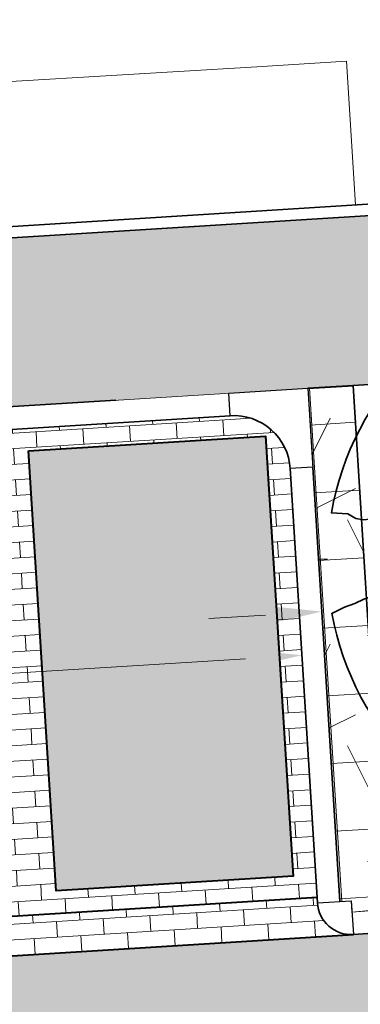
# Model space of a CAD drawing. Header units: metres. Extents: x 162305 to 163132, y 502542 to 502928.
# Tile 168 of 222: x 162615 to 162618, y 502753 to 502762. Entities that reach past the tile are written whole.
import ezdxf

# ---------------------------------------------------------------- set-up
doc = ezdxf.new("R2010")
doc.units = ezdxf.units.M
doc.linetypes.add('VH-OPSLUITBAND-SO', pattern=[10, 4, -2, 2, -2])
doc.linetypes.add('VH-TROTTOIRBAND-SO', pattern=[15, 5, -2, 2, -2, 2, -2])
for name, color, linetype, lineweight in [('N-BH-VH-KANTOPSLUITING_TROTTOIRBAND_180 200-G', 6, 'Continuous', 13), ('N-BH-VH-MATERIAALGRENS-G', 7, 'Continuous', 40), ('N-WE-GR-GRAS-A-200', 62, 'Continuous', 18), ('N-WE-VH-KANTOPSLUITING_VOORKANTBAND-G', 50, 'Continuous', 35), ('N-WE-VH-OPENVERHARDING_BETONSTRAATSTEEN-A', 92, 'Continuous', 18), ('N-WE-VH-OPENVERHARDING_BETONSTRAATSTEEN-A-200', 92, 'Continuous', 18), ('N-WE-VH-OPENVERHARDING_TEGEL-A', 92, 'Continuous', 18), ('NW-HOEKELEMENT PARKEERPLAATS', 2, 'Continuous', 30), ('X-XX-AL-M', 7, 'Continuous', 18)]:
    doc.layers.add(name, color=color, linetype=linetype, lineweight=lineweight)
for name, color, linetype, lineweight, true_color in [('N-BH-VH-VERHARDING_BETONSTRAATSTEEN-Matje', 253, 'Continuous', 13, 0x828282), ('N-BH-VH-VERHARDING_TEGEL-A', 253, 'Continuous', 13, 0x828282), ('N-BH-VH-VERHARDING_TEGEL-Grijs', 253, 'Continuous', 13, 0x828282), ('N-WE-GR-GRAS-A', 62, 'Continuous', 13, 0x8dbd00), ('N-WE-GR-PLANTGATVERBETERING-A', 92, 'Continuous', 13, 0x00bd00), ('N-WE-VH-GOOT_BSS-G', 5, 'Continuous', 35, 0x0000ff), ('N-WE-VH-KANTOPSLUITING_OPSLUITBAND_100X200-G', 150, 'VH-OPSLUITBAND-SO', 35, 0x007fff), ('N-WE-VH-KANTOPSLUITING_TROTTOIRBAND_180X200-G', 6, 'VH-TROTTOIRBAND-SO', 35, 0xff00ff), ('N01-WE-GR-BOOM-S', 30, 'Continuous', 35, 0xff7f00)]:
    doc.layers.add(name, color=color, linetype=linetype, lineweight=lineweight, true_color=true_color)
doc.layers.add('X-XX-AL-HULPLIJN 01-G', color=1, linetype='Continuous', lineweight=18, true_color=0xff0000, plot=False)
doc.styles.add('NLCS-ISO-M200-T25', font='NLCS-ISO.ttf', dxfattribs={"height": 0.5})
doc.dimstyles.new('NLCS-M200-T25-PIJL_L2_H2', dxfattribs={"dimscale": 0.2, "dimtxt": 2.5, "dimasz": 2.5, "dimexe": 2, "dimexo": 2, "dimgap": 0.7, "dimtad": 1, "dimzin": 0, "dimdsep": 46, "dimtxsty": 'NLCS-ISO-M200-T25', "dimcen": 0, "dimdle": 2, "dimclrd": 256, "dimclre": 256, "dimclrt": 256, "dimazin": 0, "dimtfac": 1, "dimtdec": 3, "dimtofl": 0, "dimtmove": 0, "dimatfit": 3, "dimfxl": 2, "dimfxlon": 1, "dimtfillclr": 256, "dimtolj": 1, "dimtzin": 0, "dimlwd": -1, "dimlwe": -1, "dimarcsym": 0})
pattern_1 = [(0, (0, 0), (2, 2), [0.5, -1.5]), (0, (1.1, 1.2), (2, 2), [0.5, -1.5]), (90, (0.2, 0.7000000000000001), (-2, 2), [0.5, -1.5]), (90, (1, 1.4), (-2, 2), [0.5, -1.5]), (45, (0.4, 1.4), (0, 2.00000000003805), [0.5, -2.328427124]), (135, (1.1, 0), (-2.00000000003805, 0), [0.5, -2.328427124]), (26.56505119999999, (0.5, 0.6000000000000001), (2.000000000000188, 8.001289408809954e-10), [0.5, -3.972135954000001]), (26.56505119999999, (1.4, 1.6), (2.000000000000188, 8.001289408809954e-10), [0.5, -3.972135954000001]), (63.43494882, (1.4, 0), (1.019972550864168e-10, 2.000000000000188), [0.4999999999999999, -3.972135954]), (63.43494882, (0.5, 0.9), (1.019972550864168e-10, 2.000000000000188), [0.4999999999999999, -3.972135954]), (63.43494882, (1.2, 0.4), (1.019972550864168e-10, 2.000000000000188), [0.4999999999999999, -3.972135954]), (116.5650512, (0, 1.1), (-8.00129740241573e-10, 2.000000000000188), [0.4999999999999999, -3.972135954]), (153.43494882, (0.4, 0.3), (-2.000000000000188, 1.019979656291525e-10), [0.5, -3.972135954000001])]

# ---------------------------------------------------------------- blocks, each defined once
blk = doc.blocks.new('*D338')
at = {"layer": 'Defpoints', "color": 0, "transparency": 16777216}
for p in [(162617.5189505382, 502758.8698172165), (162620.7432017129, 502755.0482724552)]:
    blk.add_point(p, dxfattribs=at)
at = {"layer": 'X-XX-AL-M', "transparency": 16777216}
blk.add_line((162623.1422991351, 502752.2047414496), (162621.0656268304, 502754.6661179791), dxfattribs=at)
blk.add_solid([(162621.1293192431, 502754.7198554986), (162621.0019344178, 502754.6123804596), (162620.7432017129, 502755.0482724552)], dxfattribs=at)
at = {"layer": 'X-XX-AL-M', "transparency": 16777216, "insert": (162622.7536141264, 502753.2702220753), "char_height": 0.5, "attachment_point": 5, "rotation": 310.15444752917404, "style": 'NLCS-ISO-M200-T25', "bg_fill": 3, "box_fill_scale": 1.1, "bg_fill_color": 256, "bg_fill_true_color": 13158600, "bg_fill_transparency": 0}
blk.add_mtext('\\A1;R=5.00', dxfattribs=at)
blk = doc.blocks.new('*D340')
at = {"layer": 'Defpoints', "color": 0, "transparency": 16777216}
for p in [(162617.3497500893, 502756.7500884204), (162602.3811704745, 502755.7791180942), (162602.4040319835, 502755.4138503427)]:
    blk.add_point(p, dxfattribs=at)
at = {"layer": 'X-XX-AL-M', "transparency": 16777216}
for p, q in [((162616.875714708, 502756.3196092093), (162602.9030555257, 502755.445083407)), ((162617.3747365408, 502756.3508695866), (162617.3997247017, 502755.9516234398)), ((162602.4040319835, 502755.4138503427), (162602.429018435, 502755.0146315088))]:
    blk.add_line(p, q, dxfattribs=at)
for points in [[(162616.8705091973, 502756.4027797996), (162616.8809202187, 502756.2364386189), (162617.3747382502, 502756.3508422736)], [(162602.897850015, 502755.5282539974), (162602.9082610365, 502755.3619128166), (162602.4040319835, 502755.4138503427)]]:
    blk.add_solid(points, dxfattribs=at)
at = {"layer": 'X-XX-AL-M', "transparency": 16777216, "insert": (162609.8619000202, 502756.3214870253), "char_height": 0.5, "attachment_point": 5, "rotation": 3.581377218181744, "style": 'NLCS-ISO-M200-T25', "bg_fill": 3, "box_fill_scale": 1.1, "bg_fill_color": 256, "bg_fill_true_color": 13158600, "bg_fill_transparency": 0}
blk.add_mtext('\\A1;6 x 2,50 = 15.00', dxfattribs=at)
blk = doc.blocks.new('*D341')
at = {"layer": 'Defpoints', "color": 0, "transparency": 16777216}
for p in [(162617.9501561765, 502756.7623581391), (162617.613235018, 502755.7420162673), (162618.0130614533, 502755.757294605)]:
    blk.add_point(p, dxfattribs=at)
at = {"layer": 'X-XX-AL-M', "transparency": 16777216}
for p, q in [((162617.5759238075, 502756.3381528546), (162617.5259509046, 502757.1365905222)), ((162617.975142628, 502756.3631393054), (162617.925169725, 502757.1615769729)), ((162618.4491797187, 502756.7935912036), (162620.3754105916, 502756.9141508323)), ((162617.0519138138, 502756.7061386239), (162616.5528902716, 502756.6749055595))]:
    blk.add_line(p, q, dxfattribs=at)
for points in [[(162618.4439742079, 502756.8767617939), (162618.4543852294, 502756.7104206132), (162617.9501561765, 502756.7623581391)], [(162617.0467083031, 502756.7893092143), (162617.0571193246, 502756.6229680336), (162617.550937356, 502756.7373716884)]]:
    blk.add_solid(points, dxfattribs=at)
at = {"layer": 'X-XX-AL-M', "transparency": 16777216, "insert": (162619.637445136, 502757.2587259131), "char_height": 0.5, "attachment_point": 5, "rotation": 3.5813772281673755, "style": 'NLCS-ISO-M200-T25', "bg_fill": 3, "box_fill_scale": 1.1, "bg_fill_color": 256, "bg_fill_true_color": 13158600, "bg_fill_transparency": 0}
blk.add_mtext('\\A1;0.40', dxfattribs=at)
blk = doc.blocks.new('SGR-BOOM_3E GROOTTE')
h = blk.add_hatch(color=256)
edge = h.paths.add_edge_path()
edge.add_arc((-0.001990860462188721, 0.003386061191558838), 0.15, 0, 360)
at = {"flags": 128}
for points in [[(-0.2956210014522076, 1.665075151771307), (-0.2899960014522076, 1.568887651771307), (-0.2613085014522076, 1.523325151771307), (-0.2545585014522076, 1.477762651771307), (-0.2562460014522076, 1.438950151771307), (-0.2314960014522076, 1.378762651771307), (-0.2084335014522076, 1.306762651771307), (-0.2011210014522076, 1.200450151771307), (-0.1628710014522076, 1.149262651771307), (-0.1324960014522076, 1.086262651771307), (-0.1150585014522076, 0.9973876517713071), (-0.07905850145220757, 0.8978251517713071), (-0.07624600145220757, 0.8190751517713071), (-0.04868350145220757, 0.758325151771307), (-0.02280850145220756, 0.7048876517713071), (-0.003121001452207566, 0.664387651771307), (0.03344149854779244, 0.788137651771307), (0.07169149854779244, 0.8573251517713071), (0.1065664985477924, 0.923700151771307), (0.1341289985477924, 0.969262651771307), (0.1375039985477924, 1.032825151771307), (0.1290664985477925, 1.098637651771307), (0.1442539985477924, 1.149262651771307), (0.1751914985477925, 1.210575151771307), (0.1982539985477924, 1.294950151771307), (0.1903789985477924, 1.329825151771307), (0.1898164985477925, 1.409137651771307), (0.2134414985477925, 1.474950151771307), (0.2387539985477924, 1.527825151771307), (0.2618164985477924, 1.588575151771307), (0.2972539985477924, 1.663950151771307)], [(-1.664746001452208, 0.292575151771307), (-1.567433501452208, 0.286950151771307), (-1.520746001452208, 0.259387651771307), (-1.475746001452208, 0.252075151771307), (-1.437496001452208, 0.255450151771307), (-1.376746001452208, 0.229575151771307), (-1.305871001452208, 0.206512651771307), (-1.198996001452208, 0.198637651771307), (-1.148933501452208, 0.160950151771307), (-1.083121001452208, 0.128325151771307), (-0.9942460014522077, 0.111450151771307), (-0.8969335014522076, 0.07713765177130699), (-0.8181835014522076, 0.074325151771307), (-0.7568710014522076, 0.04676265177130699), (-0.7039960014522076, 0.02145015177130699), (-0.6629335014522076, 0.0006376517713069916), (-0.7866835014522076, -0.03536234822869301), (-0.8564335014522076, -0.07361234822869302), (-0.9222460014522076, -0.108487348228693), (-0.9678085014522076, -0.136612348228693), (-1.030808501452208, -0.138862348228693), (-1.097183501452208, -0.130987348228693), (-1.148933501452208, -0.146174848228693), (-1.209683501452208, -0.176549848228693), (-1.292933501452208, -0.200174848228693), (-1.327808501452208, -0.192862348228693), (-1.407683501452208, -0.193424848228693), (-1.472933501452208, -0.216487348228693), (-1.525808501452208, -0.241237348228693), (-1.587121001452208, -0.263174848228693), (-1.662496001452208, -0.299737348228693)], [(1.659628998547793, -0.287924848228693), (1.562316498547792, -0.282299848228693), (1.516191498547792, -0.254174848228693), (1.471753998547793, -0.246862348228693), (1.433503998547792, -0.250237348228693), (1.371066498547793, -0.224362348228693), (1.300191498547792, -0.201299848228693), (1.194441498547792, -0.193424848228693), (1.143253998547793, -0.156299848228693), (1.079128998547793, -0.124799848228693), (0.9908164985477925, -0.106799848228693), (0.8923789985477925, -0.07192484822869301), (0.8125039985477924, -0.06911234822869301), (0.7523164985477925, -0.04211234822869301), (0.6988789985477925, -0.01567484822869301), (0.6583789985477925, 0.004575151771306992), (0.7821289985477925, 0.04057515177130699), (0.8513164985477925, 0.07826265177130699), (0.9171289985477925, 0.113700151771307), (0.9621289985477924, 0.141825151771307), (1.025128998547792, 0.144075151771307), (1.092628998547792, 0.135637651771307), (1.143253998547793, 0.151387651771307), (1.204003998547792, 0.181200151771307), (1.288378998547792, 0.205950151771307), (1.323253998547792, 0.198075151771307), (1.402003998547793, 0.197512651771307), (1.468378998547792, 0.220012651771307), (1.521253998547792, 0.247012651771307), (1.582566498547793, 0.268950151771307), (1.658503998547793, 0.304387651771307)], [(-0.2703085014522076, -1.662674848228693), (-0.2337460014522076, -1.586737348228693), (-0.2106835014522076, -1.526549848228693), (-0.1864960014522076, -1.473674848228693), (-0.1634335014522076, -1.407299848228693), (-0.1628710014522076, -1.328549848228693), (-0.1713085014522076, -1.292549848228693), (-0.1471210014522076, -1.208737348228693), (-0.1178710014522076, -1.147424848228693), (-0.1021210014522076, -1.096799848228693), (-0.1094335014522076, -1.030424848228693), (-0.1066210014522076, -0.967987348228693), (-0.07849600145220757, -0.9224248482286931), (-0.04305850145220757, -0.856612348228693), (-0.004808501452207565, -0.786862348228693), (0.03006649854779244, -0.662549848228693), (0.05144149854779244, -0.703612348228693), (0.07619149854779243, -0.756487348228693), (0.1037539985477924, -0.817799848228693), (0.1071289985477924, -0.8959873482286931), (0.1420039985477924, -0.9949873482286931), (0.1588789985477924, -1.084424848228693), (0.1903789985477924, -1.147424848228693), (0.2280664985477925, -1.198612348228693), (0.2365039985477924, -1.304924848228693), (0.2595664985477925, -1.376362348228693), (0.2848789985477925, -1.437674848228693), (0.2815039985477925, -1.475362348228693), (0.2893789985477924, -1.522049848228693), (0.3169414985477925, -1.566487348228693), (0.3231289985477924, -1.652549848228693)]]:
    blk.add_lwpolyline(points, dxfattribs=at)
for start, end in [(100.0002194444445, 170.1098166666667), (10.29992500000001, 79.79196666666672), (281.0945583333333, 350.0620888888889), (190.3241250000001, 260.8432527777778)]:
    blk.add_arc((-0.001990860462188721, 0.003386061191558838), 1.687497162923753, start, end)

msp = doc.modelspace()

# ---------------------------------------------------------------- hatches: boundary and pattern name
at = {"layer": 'N-WE-GR-GRAS-A-200'}
h = msp.add_hatch(dxfattribs=at)
h.set_pattern_fill('AGR-GRAS_02-SO', color=256, scale=0.2, style=0, pattern_type=2)
h.set_pattern_definition(pattern_1)
h.paths.add_polyline_path([(162421.5165590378, 502819.7260517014), (162435.0341480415, 502820.5761715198), (162435.1688183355, 502820.4316233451), (162435.3426501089, 502820.2749681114), (162435.552850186, 502820.1206294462), (162435.8967156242, 502819.9441172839), (162436.2277402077, 502819.8405780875), (162436.6488709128, 502819.7886927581), (162442.0138132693, 502820.0949395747), (162442.1810611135, 502820.2103278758), (162442.3248732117, 502817.9525913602), (162445.007909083, 502818.1234939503), (162446.2444226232, 502817.2507322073), (162443.1915292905, 502817.0609060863), (162443.5109028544, 502811.9245559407), (162442.5054510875, 502811.8576059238), (162442.17, 502817.226), (162424.634, 502816.1300000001), (162424.643, 502815.982), (162424.9671399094, 502810.7714661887), (162422.0807124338, 502810.5898051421)])
edge = h.paths.add_edge_path(flags=16)
edge.add_ellipse((162362.043387, 502852.5697739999), major_axis=(-0.002383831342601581, 0.03742427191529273), ratio=0.9992283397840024, start_angle=0, end_angle=360, ccw=False)
edge = h.paths.add_edge_path(flags=16)
edge.add_ellipse((162362.5847170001, 502843.0740939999), major_axis=(-0.002383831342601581, 0.03742427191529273), ratio=0.9992283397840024, start_angle=0, end_angle=360, ccw=False)
edge = h.paths.add_edge_path(flags=16)
edge.add_ellipse((162361.374981, 502862.4700579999), major_axis=(-0.002383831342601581, 0.03742427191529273), ratio=0.9992283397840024, start_angle=0, end_angle=360, ccw=False)
h.paths.add_polyline_path([(162362.2190213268, 502859.5504481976), (162362.3188333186, 502859.5565773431), (162363.5149332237, 502840.0783135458), (162363.4151212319, 502840.0721844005), (162363.4427023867, 502839.6230304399), (162363.5425143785, 502839.6291595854), (162363.6292576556, 502838.2165615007), (162362.8224999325, 502838.1585549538), (162362.7862460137, 502838.484052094), (162362.7876825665, 502838.4841989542), (162362.7580411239, 502838.7741446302), (162362.163, 502845.4909999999), (162360.89836909, 502866.6763346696), (162361.8778000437, 502866.7387219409), (162362.2912521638, 502860.0057313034), (162362.191440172, 502859.9996021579)])
h.paths.add_polyline_path([(162370.3601271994, 502859.1295107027), (162370.1821962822, 502861.9228857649), (162370.463, 502861.9199999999), (162370.486, 502861.4019999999), (162370.7786257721, 502861.4149999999), (162370.814, 502860.8959999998), (162371.3365986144, 502860.9349999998), (162371.387, 502859.961), (162371.777, 502859.9789999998), (162371.7795167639, 502859.2226011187)])
edge = h.paths.add_edge_path(flags=16)
edge.add_ellipse((162389.543764, 502924.3068979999), major_axis=(-0.002385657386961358, 0.03745293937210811), ratio=0.9992283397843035, start_angle=0, end_angle=360, ccw=False)
edge = h.paths.add_edge_path(flags=16)
edge.add_ellipse((162379.964316, 502923.7109299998), major_axis=(-0.002385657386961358, 0.03745293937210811), ratio=0.9992283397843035, start_angle=0, end_angle=360, ccw=False)
h.paths.add_polyline_path([(162371.042, 502923.0409999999), (162371.029, 502923.5469999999), (162371.0223638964, 502923.6548720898), (162398.1123599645, 502925.3046281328), (162398.1452615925, 502924.7643634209)])
edge = h.paths.add_edge_path(flags=16)
edge.add_ellipse((162472.361153, 502871.472719), major_axis=(-0.002385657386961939, 0.03745293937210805), ratio=0.9992283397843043, start_angle=0, end_angle=360, ccw=False)
edge = h.paths.add_edge_path(flags=16)
edge.add_ellipse((162472.2864730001, 502872.403486), major_axis=(-0.002385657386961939, 0.03745293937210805), ratio=0.9992283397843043, start_angle=0, end_angle=360, ccw=False)
edge = h.paths.add_edge_path(flags=16)
edge.add_ellipse((162481.3114880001, 502872.9735409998), major_axis=(-0.002385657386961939, 0.03745293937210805), ratio=0.9992283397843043, start_angle=0, end_angle=360, ccw=False)
edge = h.paths.add_edge_path(flags=16)
edge.add_ellipse((162481.4002010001, 502872.0775119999), major_axis=(-0.002385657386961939, 0.03745293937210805), ratio=0.9992283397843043, start_angle=0, end_angle=360, ccw=False)
edge = h.paths.add_edge_path(flags=16)
edge.add_ellipse((162491.4805440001, 502873.637313), major_axis=(-0.002385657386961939, 0.03745293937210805), ratio=0.9992283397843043, start_angle=0, end_angle=360, ccw=False)
edge = h.paths.add_edge_path()
edge.add_line((162491.6143036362, 502871.717545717), (162490.495948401, 502871.6572610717))
edge.add_line((162490.495948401, 502871.6572610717), (162490.4911206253, 502871.770458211))
edge.add_line((162490.4911206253, 502871.770458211), (162478.1572766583, 502870.9921482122))
edge.add_line((162478.1572766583, 502870.9921482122), (162470.9743753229, 502870.6049558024))
edge.add_line((162470.9743753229, 502870.6049558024), (162470.8563556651, 502872.5000220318))
edge.add_line((162470.8563556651, 502872.5000220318), (162485.6270000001, 502873.4150000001))
edge.add_line((162485.6270000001, 502873.4150000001), (162493.227, 502873.874))
edge.add_line((162493.227, 502873.874), (162492.8458826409, 502880.3916842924))
edge.add_line((162492.8458826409, 502880.3916842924), (162493.9870089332, 502880.4646632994))
edge.add_line((162493.9870089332, 502880.4646632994), (162494.5185704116, 502871.8740994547))
edge.add_line((162494.5185704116, 502871.8740994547), (162491.6457403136, 502871.7192403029))
edge.add_ellipse((162491.6281880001, 502871.7524060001), major_axis=(-0.002385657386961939, 0.03745293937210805), ratio=0.9992283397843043, start_angle=204.2610710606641, end_angle=514.6215030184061)
h.paths.add_polyline_path([(162503.0755587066, 502855.4427169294), (162503.1753678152, 502855.4488928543), (162503.1815437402, 502855.3490837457), (162507.7228581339, 502855.6300883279), (162508.3250288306, 502845.8984091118), (162508.8258166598, 502845.9293965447), (162509.9220368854, 502845.9962164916), (162508.4797209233, 502869.3054814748), (162502.5611213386, 502868.9392541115), (162502.3616388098, 502868.2951169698), (162502.3731368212, 502866.8913389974)])
h.paths.add_polyline_path([(162538.7342247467, 502870.4526310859), (162538.7367962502, 502870.458550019), (162538.7430412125, 502870.4777147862), (162538.7473811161, 502870.496931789), (162538.7498959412, 502870.5159468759), (162538.7507036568, 502870.5345366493), (162538.7498980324, 502870.5531265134), (162538.7473853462, 502870.5721418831), (162538.7430476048, 502870.5913593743), (162538.7368047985, 502870.6105248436), (162538.7286236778, 502870.6293614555), (162538.7222540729, 502870.6408522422), (162538.7033428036, 502870.9382040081), (162537.9507959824, 502870.8903428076), (162537.9680789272, 502870.6185940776), (162537.964609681, 502870.6106081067), (162537.9583653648, 502870.5914438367), (162537.9540258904, 502870.5722273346), (162537.9515112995, 502870.5532127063), (162537.9507036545, 502870.5346233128), (162537.9515092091, 502870.5160338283), (162537.9540216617, 502870.4970189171), (162537.9583589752, 502870.4778019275), (162537.964601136, 502870.4586369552), (162537.9727813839, 502870.4398007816), (162537.9803143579, 502870.4262100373), (162537.9986571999, 502870.137795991), (162538.7512040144, 502870.1856571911)], flags=16)
edge = h.paths.add_edge_path(flags=16)
edge.add_ellipse((162531.9063522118, 502869.9819825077), major_axis=(-0.2500000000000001, 0), ratio=1, start_angle=-146.51130248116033, end_angle=206.7590416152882, ccw=False)
edge.add_line((162532.1148508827, 502870.1199256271), (162532.1295791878, 502870.0945423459))
edge = h.paths.add_edge_path(flags=16)
edge.add_ellipse((162511.918555, 502869.277477), major_axis=(-0.00238565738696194, 0.03745293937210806), ratio=0.9992283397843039, start_angle=0, end_angle=360, ccw=False)
edge = h.paths.add_edge_path(flags=16)
edge.add_ellipse((162522.496849, 502868.4620289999), major_axis=(-0.00238565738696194, 0.03745293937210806), ratio=0.9992283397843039, start_angle=0, end_angle=360, ccw=False)
edge = h.paths.add_edge_path(flags=16)
edge.add_ellipse((162522.447144, 502869.8904319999), major_axis=(-0.00238565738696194, 0.03745293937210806), ratio=0.9992283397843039, start_angle=0, end_angle=360, ccw=False)
edge = h.paths.add_edge_path(flags=16)
edge.add_ellipse((162532.378619, 502869.05672), major_axis=(-0.00238565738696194, 0.03745293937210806), ratio=0.9992283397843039, start_angle=0, end_angle=360, ccw=False)
edge = h.paths.add_edge_path()
edge.add_line((162511.9016605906, 502867.7473060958), (162510.2102112, 502867.6449842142))
edge.add_line((162510.2102112, 502867.6449842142), (162510.1085309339, 502869.3060766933))
edge.add_line((162510.1085309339, 502869.3060766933), (162538.7403474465, 502871.0777381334))
edge.add_line((162538.7403474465, 502871.0777381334), (162538.8441031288, 502869.3771517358))
edge.add_line((162538.8441031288, 502869.3771517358), (162511.9425193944, 502867.7497777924))
edge.add_ellipse((162511.920191, 502867.7799310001), major_axis=(-0.00238565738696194, 0.03745293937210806), ratio=0.9992283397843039, start_angle=212.895373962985, end_angle=506.7391838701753)
edge = h.paths.add_edge_path(flags=16)
edge.add_ellipse((162554.016631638, 502704.4069191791), major_axis=(-0.2500000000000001, 0), ratio=1, start_angle=-19.78060631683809, end_angle=333.4897362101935, ccw=False)
edge.add_line((162553.7813827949, 502704.4915240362), (162553.7929180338, 502704.5185087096))
edge = h.paths.add_edge_path()
edge.add_ellipse((162551.4431023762, 502714.7606002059), major_axis=(-0.5786424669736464, 0), ratio=1, start_angle=88.32756619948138, end_angle=98.42476321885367)
edge.add_line((162551.5278796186, 502714.1882018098), (162556.303, 502714.513))
edge.add_line((162556.303, 502714.513), (162556.577, 502710.1250000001))
edge.add_line((162556.577, 502710.1250000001), (162556.776, 502710.137))
edge.add_line((162556.776, 502710.137), (162556.8456714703, 502709.2360332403))
edge.add_line((162556.8456714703, 502709.2360332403), (162552.7317102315, 502708.9739843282))
edge.add_line((162552.7317102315, 502708.9739843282), (162552.9859847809, 502704.982074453))
edge.add_line((162552.9859847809, 502704.982074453), (162557.1540978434, 502705.2475726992))
edge.add_line((162557.1540978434, 502705.2475726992), (162557.1710000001, 502705.029))
edge.add_line((162557.1710000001, 502705.029), (162577.095, 502706.273))
edge.add_line((162577.095, 502706.273), (162577.2190000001, 502706.8259999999))
edge.add_line((162577.2190000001, 502706.8259999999), (162577.3048540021, 502705.3783479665))
edge.add_line((162577.3048540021, 502705.3783479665), (162549.7918656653, 502703.6927452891))
edge.add_line((162549.7918656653, 502703.6927452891), (162549.1598177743, 502713.8137040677))
edge.add_line((162549.1598177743, 502713.8137040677), (162549.361875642, 502713.8262496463))
edge.add_line((162549.361875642, 502713.8262496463), (162549.3556780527, 502713.9260674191))
edge.add_line((162549.3556780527, 502713.9260674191), (162550.2635827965, 502713.9824417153))
edge.add_ellipse((162550.2202014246, 502714.6810961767), major_axis=(-0.7000000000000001, 0), ratio=1, start_angle=93.55309047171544, end_angle=128.9931781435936)
edge.add_line((162550.6606609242, 502714.1370415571), (162551.426214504, 502714.1822042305))
edge = h.paths.add_edge_path(flags=16)
edge.add_ellipse((162508.182291, 502708.9626890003), major_axis=(-0.002385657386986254, 0.03745293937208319), ratio=0.9992283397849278, start_angle=0, end_angle=360, ccw=False)
edge = h.paths.add_edge_path(flags=16)
edge.add_ellipse((162498.418432, 502708.1386420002), major_axis=(-0.002385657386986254, 0.03745293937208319), ratio=0.9992283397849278, start_angle=0, end_angle=360, ccw=False)
edge = h.paths.add_edge_path(flags=16)
edge.add_ellipse((162487.92888, 502707.676082), major_axis=(-0.002385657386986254, 0.03745293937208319), ratio=0.9992283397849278, start_angle=0, end_angle=360, ccw=False)
edge = h.paths.add_edge_path(flags=16)
edge.add_ellipse((162478.21442, 502707.1048410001), major_axis=(-0.002385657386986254, 0.03745293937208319), ratio=0.9992283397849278, start_angle=0, end_angle=360, ccw=False)
h.paths.add_polyline_path([(162476.6849999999, 502707.0870000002), (162505.879, 502708.9120000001), (162539.79, 502710.978), (162539.8512384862, 502709.9872224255), (162476.7460532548, 502706.0992192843)])
edge = h.paths.add_edge_path(flags=16)
edge.add_ellipse((162395.834261, 502721.3618740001), major_axis=(-0.002383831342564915, 0.03742427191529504), ratio=0.999228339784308, start_angle=0, end_angle=360, ccw=False)
edge = h.paths.add_edge_path(flags=16)
edge.add_ellipse((162396.470102, 502711.1848960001), major_axis=(-0.002383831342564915, 0.03742427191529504), ratio=0.999228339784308, start_angle=0, end_angle=360, ccw=False)
edge = h.paths.add_edge_path()
edge.add_line((162395.3827017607, 502731.7149209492), (162396.765, 502708.907))
edge.add_line((162396.765, 502708.907), (162397.0362159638, 502704.3002450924))
edge.add_line((162397.0362159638, 502704.3002450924), (162396.2952306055, 502704.2557530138))
edge.add_line((162396.2952306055, 502704.2557530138), (162395.7976409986, 502704.6969723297))
edge.add_line((162395.7976409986, 502704.6969723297), (162394.0179850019, 502733.9348903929))
edge.add_line((162394.0179850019, 502733.9348903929), (162394.9004865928, 502734.9337845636))
edge.add_line((162394.9004865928, 502734.9337845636), (162395.1865293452, 502734.9517658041))
edge.add_line((162395.1865293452, 502734.9517658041), (162395.3786342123, 502731.7820354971))
edge.add_ellipse((162395.364097, 502731.7474740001), major_axis=(-0.002383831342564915, 0.03742427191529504), ratio=0.999228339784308, start_angle=333.5251489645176, end_angle=566.1216927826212)
edge = h.paths.add_edge_path(flags=16)
edge.add_ellipse((162599.331135, 502707.3641609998), major_axis=(-0.002385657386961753, 0.03745293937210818), ratio=0.9992283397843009, start_angle=0, end_angle=360, ccw=False)
edge = h.paths.add_edge_path(flags=16)
edge.add_ellipse((162589.564927, 502706.8229459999), major_axis=(-0.002385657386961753, 0.03745293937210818), ratio=0.9992283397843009, start_angle=0, end_angle=360, ccw=False)
edge = h.paths.add_edge_path()
edge.add_ellipse((162583.9606018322, 502706.2395809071), major_axis=(-0.25, 0), ratio=1, start_angle=93.48921757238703, end_angle=273.4892176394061)
edge.add_line((162583.9453866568, 502706.4891174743), (162583.9425624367, 502706.5354361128))
edge.add_line((162583.9425624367, 502706.5354361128), (162608.977, 502708.0619999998))
edge.add_line((162608.977, 502708.0619999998), (162609.0222481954, 502707.3215365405))
edge.add_line((162609.0222481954, 502707.3215365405), (162583.9881483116, 502705.7878047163))
edge.add_line((162583.9881483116, 502705.7878047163), (162583.9758170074, 502705.9900443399))
edge = h.paths.add_edge_path(flags=16)
edge.add_ellipse((162616.1438289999, 502666.5185710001), major_axis=(-0.002383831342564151, 0.03742427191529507), ratio=0.9992283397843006, start_angle=0, end_angle=360, ccw=False)
edge = h.paths.add_edge_path(flags=16)
edge.add_ellipse((162615.418174, 502676.4011740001), major_axis=(-0.002383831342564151, 0.03742427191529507), ratio=0.9992283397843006, start_angle=0, end_angle=360, ccw=False)
edge = h.paths.add_edge_path()
edge.add_ellipse((162615.4285143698, 502664.8072041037), major_axis=(-0.25, 0), ratio=1, start_angle=33.48920055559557, end_angle=333.4892346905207)
edge.add_line((162615.2048017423, 502664.9187955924), (162615.1525454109, 502664.9448619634))
edge.add_line((162615.1525454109, 502664.9448619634), (162613.958497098, 502684.041838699))
edge.add_line((162613.958497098, 502684.041838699), (162615.1414976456, 502684.115805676))
edge.add_line((162615.1414976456, 502684.115805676), (162615.159, 502683.7990000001))
edge.add_line((162615.159, 502683.7990000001), (162616.3066053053, 502665.5481842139))
edge.add_line((162616.3066053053, 502665.5481842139), (162616.3033225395, 502665.5336481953))
edge.add_line((162616.3033225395, 502665.5336481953), (162616.3008077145, 502665.514633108))
edge.add_line((162616.3008077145, 502665.514633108), (162616.2999999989, 502665.4960433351))
edge.add_line((162616.2999999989, 502665.4960433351), (162616.3008056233, 502665.4774534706))
edge.add_line((162616.3008056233, 502665.4774534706), (162616.3033183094, 502665.4584381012))
edge.add_line((162616.3033183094, 502665.4584381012), (162616.3076560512, 502665.4392206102))
edge.add_line((162616.3076560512, 502665.4392206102), (162616.3138988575, 502665.4200551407))
edge.add_line((162616.3138988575, 502665.4200551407), (162616.314791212, 502665.4180005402))
edge.add_line((162616.314791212, 502665.4180005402), (162616.722, 502658.942))
edge.add_line((162616.722, 502658.942), (162615.5333526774, 502658.8544320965))
edge.add_line((162615.5333526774, 502658.8544320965), (162615.1717733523, 502664.6373404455))
edge.add_line((162615.1717733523, 502664.6373404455), (162615.2200169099, 502664.6692591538))
h.paths.add_polyline_path([(162613.8066207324, 502655.3830135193), (162613.5983157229, 502658.7118775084), (162613.6383711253, 502658.7148283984), (162613.9336933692, 502653.9916007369), (162582.143659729, 502652.0176703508), (162582.0627495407, 502653.3171170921)])
h.paths.add_polyline_path([(162630.4243863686, 502647.5564365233), (162630.6988101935, 502642.625785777), (162628.400261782, 502642.4938657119), (162627.7770362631, 502642.4580970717), (162627.7860277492, 502642.2775601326), (162603.4329293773, 502640.7654094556), (162603.1143130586, 502645.8967066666), (162602.0771908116, 502645.8411463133), (162602.1052835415, 502645.3920240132), (162602.140627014, 502645.3942347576), (162602.4673671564, 502640.0490361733), (162633.8554516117, 502641.9628847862), (162634.1446303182, 502641.9819357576), (162633.8808725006, 502644.367061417), (162633.7172807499, 502644.9995907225), (162633.3784737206, 502645.7268571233), (162632.876258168, 502646.363503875), (162632.2858631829, 502646.8539192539), (162631.6236958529, 502647.2106270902)])
edge = h.paths.add_edge_path(flags=16)
edge.add_ellipse((162567.844551, 502652.1996749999), major_axis=(-0.002385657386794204, 0.03745293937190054), ratio=0.9992283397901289, start_angle=0, end_angle=360, ccw=False)
edge = h.paths.add_edge_path()
edge.add_line((162548.0456737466, 502650.7682154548), (162548.0302749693, 502651.0150177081))
edge.add_line((162548.0302749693, 502651.0150177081), (162549.486, 502651.1087671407))
edge.add_line((162549.486, 502651.1087671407), (162549.486, 502650.5171653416))
edge.add_line((162549.486, 502650.5171653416), (162550.286, 502650.5171653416))
edge.add_line((162550.286, 502650.5171653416), (162550.286, 502651.1602875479))
edge.add_line((162550.286, 502651.1602875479), (162558.5596133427, 502651.6931124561))
edge.add_ellipse((162558.586846, 502651.7189099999), major_axis=(-0.002385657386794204, 0.03745293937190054), ratio=0.9992283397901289, start_angle=129.7834060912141, end_angle=230.2967654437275)
edge.add_line((162558.6171626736, 502651.6968186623), (162573.8774278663, 502652.679587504))
edge.add_line((162573.8774278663, 502652.679587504), (162573.9442433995, 502651.6087087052))
edge.add_line((162573.9442433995, 502651.6087087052), (162548.0933813, 502650.003587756))
edge.add_line((162548.0933813, 502650.003587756), (162548.0496484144, 502650.7045118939))
edge.add_ellipse((162548.027968, 502650.7351350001), major_axis=(-0.002385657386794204, 0.03745293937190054), ratio=0.9992283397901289, start_angle=211.6726546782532, end_angle=328.1783617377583)
edge = h.paths.add_edge_path(flags=16)
edge.add_ellipse((162430.664854, 502659.8648859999), major_axis=(-0.002385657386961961, 0.03745293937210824), ratio=0.999228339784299, start_angle=0, end_angle=360, ccw=False)
edge = h.paths.add_edge_path(flags=16)
edge.add_ellipse((162420.419076, 502659.6422339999), major_axis=(-0.002385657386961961, 0.03745293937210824), ratio=0.999228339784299, start_angle=0, end_angle=360, ccw=False)
edge = h.paths.add_edge_path(flags=16)
edge.add_ellipse((162411.255758, 502659.1550639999), major_axis=(-0.002385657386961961, 0.03745293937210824), ratio=0.999228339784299, start_angle=0, end_angle=360, ccw=False)
h.paths.add_polyline_path([(162435.5066193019, 502661.0433013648), (162435.3233302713, 502659.8573135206), (162409.6329158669, 502658.2621252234), (162409.5620526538, 502659.4211363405), (162417.3110000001, 502659.9086496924), (162417.3110000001, 502659.5641653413), (162418.1110000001, 502659.5641653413), (162418.1110000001, 502659.9623525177)])
edge = h.paths.add_edge_path()
edge.add_arc((162406.536, 502665.135), 0.2500000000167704, 314.1360549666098, 386.7590416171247)
edge.add_line((162406.759226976, 502665.2475598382), (162406.7444974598, 502665.27294495))
edge.add_arc((162406.5359999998, 502665.135), 0.2500000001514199, 33.48920055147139, 53.15212306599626)
edge.add_line((162406.685923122, 502665.3350576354), (162405.617, 502682.119))
edge.add_line((162405.617, 502682.119), (162404.587, 502699.361))
edge.add_line((162404.587, 502699.361), (162405.1143578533, 502699.3935952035))
edge.add_line((162405.1143578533, 502699.3935952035), (162407.5658656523, 502659.2976883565))
edge.add_line((162407.5658656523, 502659.2976883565), (162407.0728233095, 502659.2672141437))
edge.add_line((162407.0728233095, 502659.2672141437), (162407.068, 502659.3430000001))
edge.add_line((162407.068, 502659.3430000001), (162407.062, 502659.4299999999))
edge.add_line((162407.062, 502659.4299999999), (162406.7100911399, 502664.9555779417))
h.paths.add_polyline_path([(162384.1750049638, 502626.9891315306), (162385.0461632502, 502626.5921299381), (162372.824584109, 502599.0138271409), (162371.3350000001, 502595.4950000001), (162370.7215316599, 502593.4947695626), (162370.3940593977, 502591.742593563), (162370.27, 502590.8190000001), (162370.22, 502589.0400000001), (162370.38, 502587.0300000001), (162370.565, 502585.909), (162371.415, 502583.295), (162372.1925058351, 502581.7065360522), (162370.9084498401, 502584.3298946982), (162369.965918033, 502586.8058962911), (162369.7468094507, 502588.0398939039), (162369.6159284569, 502589.5431637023), (162369.6091660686, 502591.0279743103), (162369.7646776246, 502592.5846402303), (162370.1565436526, 502594.4288020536), (162370.7452851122, 502596.21519706), (162373.7388263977, 502603.1545829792), (162382.0728048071, 502622.3892297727), (162383.9823001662, 502627.0156439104)])
h.paths.add_polyline_path([(162633.5463762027, 502600.5126540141), (162633.8283551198, 502595.9714000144), (162634.9231162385, 502596.039376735), (162635.3607743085, 502596.0881576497), (162635.8073451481, 502596.2543479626), (162636.1271517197, 502596.4813361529), (162636.3947428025, 502596.7820698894), (162636.6092821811, 502597.1852952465), (162636.6796266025, 502597.5214881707), (162636.6916618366, 502597.8519463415), (162636.4580000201, 502601.6318122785), (162636.458, 502601.6900000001), (162604.9018155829, 502599.7525513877), (162604.8522315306, 502599.7495070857), (162605.1491306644, 502595.6509770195), (162605.3252974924, 502595.0911310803), (162605.5291921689, 502594.7712351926), (162606.0306337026, 502594.3268080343), (162606.4894983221, 502594.1006345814), (162606.9796067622, 502594.0141961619), (162607.3978853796, 502594.0296818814), (162607.3792933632, 502594.3291052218), (162607.4791011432, 502594.3353025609), (162607.1971222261, 502598.8765565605)])
h = msp.add_hatch(dxfattribs=at)
h.set_pattern_fill('AGR-GRAS_02-SO', color=256, scale=0.2, style=0, pattern_type=2)
h.set_pattern_definition(pattern_1)
h.paths.add_polyline_path([(162618.1163421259, 502754.1071369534, -0.01563633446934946), (162617.8175091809, 502754.0791113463), (162617.8112625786, 502754.1789158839), (162617.7114578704, 502754.1726692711), (162617.4272369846, 502758.7137835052), (162617.8264557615, 502758.7387704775)])
at = {"layer": 'N-WE-VH-OPENVERHARDING_BETONSTRAATSTEEN-A', "true_color": 0x333333}
h = msp.add_hatch(dxfattribs=at)
h.set_pattern_fill('AVH-BSS_DIKFORMAAT_HALFST', color=250, scale=2, angle=273.5528789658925, pattern_type=2)
h.set_pattern_definition([(273.5528789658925, (0, 0), (0.232257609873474, -0.4003765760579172), [0.138, -0.138]), (3.552878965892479, (0, 0), (-0.008551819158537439, 0.1377347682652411), [])])
h.paths.add_polyline_path([(162617.2713538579, 502758.0026573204, 0.4142135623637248), (162616.7410972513, 502758.4704477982), (162602.7684380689, 502757.5959219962, 0.4142135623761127), (162602.3006475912, 502757.0656653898), (162602.5380188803, 502753.2730864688), (162617.5087251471, 502754.2100783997)])
h.paths.add_polyline_path([(162609.8112693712, 502753.9286986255), (162607.7153705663, 502753.7975185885), (162607.4717504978, 502757.689902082), (162609.5676493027, 502757.8210821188)], flags=16)
h.paths.add_polyline_path([(162609.9668682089, 502757.8460674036), (162612.0627670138, 502757.9772474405), (162612.3063870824, 502754.0848639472), (162610.2104882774, 502753.9536839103)], flags=16)
h.paths.add_polyline_path([(162607.31615166, 502753.7725333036), (162605.2202528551, 502753.6413532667), (162604.9766327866, 502757.53373676), (162607.0725315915, 502757.6649167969)], flags=16)
h.paths.add_polyline_path([(162612.4619859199, 502758.0022327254), (162614.5578847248, 502758.1334127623), (162614.8015047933, 502754.2410292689), (162612.7056059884, 502754.109849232)], flags=16)
h.paths.add_polyline_path([(162604.8210339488, 502753.6163679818), (162602.7251351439, 502753.4851879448), (162602.4815150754, 502757.3775714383), (162604.5774138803, 502757.5087514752)], flags=16)
h.paths.add_polyline_path([(162614.9571036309, 502758.1583980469), (162617.0530024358, 502758.2895780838), (162617.2966225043, 502754.3971945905), (162615.2007236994, 502754.2660145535)], flags=16)
at = {"layer": 'N-WE-VH-OPENVERHARDING_BETONSTRAATSTEEN-A', "true_color": 0xffffff}
h = msp.add_hatch(dxfattribs=at)
h.set_pattern_fill('AVH-BSS_KEIFORMAAT_ELLEBOOG', scale=2, angle=93.5118081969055, pattern_type=2)
h.set_pattern_definition([(93.5118081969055, (0, 0), (-0.2224690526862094, 0.196742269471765), [0.63, -0.21]), (3.511808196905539, (-0.4192113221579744, -0.02572678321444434), (-0.2224690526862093, 0.1967422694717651), [0.6299999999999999, -0.21])])
h.paths.add_polyline_path([(162614.9571036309, 502758.1583980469), (162617.0530024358, 502758.2895780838), (162617.2966225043, 502754.3971945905), (162615.2007236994, 502754.2660145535)])
h.paths.add_polyline_path([(162612.4619859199, 502758.0022327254), (162614.5578847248, 502758.1334127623), (162614.8015047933, 502754.2410292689), (162612.7056059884, 502754.109849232)])
h.paths.add_polyline_path([(162609.9668682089, 502757.8460674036), (162612.0627670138, 502757.9772474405), (162612.3063870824, 502754.0848639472), (162610.2104882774, 502753.9536839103)])
h.paths.add_polyline_path([(162607.4717504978, 502757.689902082), (162609.5676493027, 502757.8210821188), (162609.8112693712, 502753.9286986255), (162607.7153705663, 502753.7975185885)])
h.paths.add_polyline_path([(162604.9766327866, 502757.53373676), (162607.0725315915, 502757.6649167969), (162607.31615166, 502753.7725333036), (162605.2202528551, 502753.6413532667)])
h.paths.add_polyline_path([(162602.4815150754, 502757.3775714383), (162604.5774138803, 502757.5087514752), (162604.8210339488, 502753.6163679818), (162602.7251351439, 502753.4851879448)])
h.paths.add_polyline_path([(162597.1919090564, 502757.0465036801), (162599.2878078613, 502757.1776837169), (162599.5314279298, 502753.2853002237), (162597.4355291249, 502753.1541201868)])
h.paths.add_polyline_path([(162594.6967913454, 502756.8903383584), (162596.7926901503, 502757.0215183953), (162597.0363102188, 502753.1291349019), (162594.9404114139, 502752.997954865)])
h.paths.add_polyline_path([(162592.2016736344, 502756.7341730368), (162594.2975724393, 502756.8653530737), (162594.5411925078, 502752.9729695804), (162592.4452937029, 502752.8417895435)])
h.paths.add_polyline_path([(162589.7065559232, 502756.5780077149), (162591.8024547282, 502756.7091877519), (162592.0460747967, 502752.8168042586), (162589.9501759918, 502752.6856242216)])
h.paths.add_polyline_path([(162587.211438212, 502756.4218423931), (162589.307337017, 502756.55302243), (162589.5509570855, 502752.6606389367), (162587.4550582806, 502752.5294588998)])
h.paths.add_polyline_path([(162584.7163205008, 502756.2656770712), (162586.8122193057, 502756.396857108), (162587.0558393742, 502752.5044736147), (162584.9599405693, 502752.3732935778)])
h.paths.add_polyline_path([(162566.5047147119, 502755.1258152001), (162568.6006135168, 502755.2569952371), (162568.8442335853, 502751.3646117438), (162566.7483347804, 502751.2334317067)])
h.paths.add_polyline_path([(162564.0095970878, 502754.9696484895), (162566.1054958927, 502755.1008285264), (162566.3491159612, 502751.2084450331), (162564.2532171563, 502751.0772649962)])
h.paths.add_polyline_path([(162561.5144794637, 502754.8134817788), (162563.6103782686, 502754.9446618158), (162563.8539983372, 502751.0522783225), (162561.7580995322, 502750.9210982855)])
h.paths.add_polyline_path([(162559.0193618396, 502754.6573150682), (162561.1152606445, 502754.7884951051), (162561.358880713, 502750.8961116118), (162559.2629819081, 502750.7649315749)])
h.paths.add_polyline_path([(162556.5242442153, 502754.5011483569), (162558.6201430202, 502754.6323283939), (162558.8637630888, 502750.7399449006), (162556.7678642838, 502750.6087648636)])
h.paths.add_polyline_path([(162554.029126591, 502754.3449816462), (162556.1250253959, 502754.4761616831), (162556.3686454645, 502750.5837781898), (162554.2727466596, 502750.4525981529)])
at = {"layer": 'N-WE-VH-OPENVERHARDING_BETONSTRAATSTEEN-A', "true_color": 0x333333}
h = msp.add_hatch(dxfattribs=at)
h.set_pattern_fill('AVH-BSS_DIKFORMAAT_HALFST', color=250, scale=2, angle=273.5671208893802, pattern_type=2)
h.set_pattern_definition([(273.5671208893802, (0, 0), (0.2323571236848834, -0.4003188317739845), [0.138, -0.138]), (3.567120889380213, (0, 0), (-0.008586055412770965, 0.1377326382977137), [])])
edge = h.paths.add_edge_path()
edge.add_arc((162617.8136791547, 502754.1850457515), 0.3059797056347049, 175.3073035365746, 273.05804862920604, ccw=False)
edge.add_line((162617.508725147, 502754.2100783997), (162602.5380188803, 502753.2730864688))
edge.add_arc((162602.2385657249, 502753.2102252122), 0.3059799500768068, -85.89526457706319, 11.855398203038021, ccw=False)
edge.add_line((162602.2604677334, 502752.9050301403), (162617.8300024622, 502753.8795017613))
at = {"layer": 'N-WE-VH-OPENVERHARDING_BETONSTRAATSTEEN-A-200', "true_color": 0x333333}
h = msp.add_hatch(dxfattribs=at)
h.set_pattern_fill('AVH-BSS_KEIFORMAAT_KEPER-SO', color=250, scale=0.2, angle=3.550433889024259, pattern_type=2)
h.set_pattern_definition([(48.55043388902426, (0, 0), (-0.0183914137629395, 0.2964148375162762), [0.63, -0.21]), (138.5504338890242, (0.139011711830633, 0.157403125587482), (-0.01839141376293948, 0.2964148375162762), [0.63, -0.21])])
edge = h.paths.add_edge_path()
edge.add_line((162553.5443513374, 502749.8559268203), (162553.8865569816, 502744.3664576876))
edge.add_line((162553.8865569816, 502744.3664576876), (162554.438156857, 502744.4007080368))
edge.add_line((162554.438156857, 502744.4007080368), (162615.7420984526, 502748.2223079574))
edge.add_line((162615.7420984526, 502748.2223079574), (162618.1608288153, 502748.3730881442))
edge.add_arc((162618.4719177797, 502743.3827751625), 4.999999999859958, 3.5211529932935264, 93.56712089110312, ccw=False)
edge.add_line((162623.4624787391, 502743.6898603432), (162622.5095114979, 502759.1769023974))
edge.add_arc((162617.5189503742, 502758.8698172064), 5.000000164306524, -86.43330261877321, 3.52115299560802, ccw=False)
edge.add_line((162617.8300024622, 502753.8795017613), (162602.2604679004, 502752.9050301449))
edge.add_line((162602.2604679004, 502752.9050301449), (162600.0648078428, 502752.7676073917))
edge.add_line((162600.0648078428, 502752.7676073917), (162584.4952733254, 502751.7931357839))
edge.add_line((162584.4952733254, 502751.7931357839), (162578.155312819, 502751.3963058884))
edge.add_line((162578.155312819, 502751.3963058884), (162572.1670305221, 502751.0215057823))
edge.add_line((162572.1670305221, 502751.0215057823), (162569.3776137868, 502750.8469192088))
edge.add_line((162569.3776137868, 502750.8469192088), (162553.5443513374, 502749.8559268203))
at = {"layer": 'N-WE-VH-OPENVERHARDING_TEGEL-A', "true_color": 0x333333}
h = msp.add_hatch(dxfattribs=at)
h.set_pattern_fill('AVH-TEGEL_300X300_HALFST', color=250, angle=3.036056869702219, pattern_type=2)
h.set_pattern_definition([(3.036056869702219, (0, 0), (0.2916342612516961, 0.1656787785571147), [0.3, -0.3]), (93.0360568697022, (0, 0), (-0.2995789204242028, -0.01588931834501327), [])])
h.paths.add_polyline_path([(162584.3975062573, 502758.1493675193), (162620.7301555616, 502760.4142928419), (162620.8244365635, 502758.9256603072), (162617.8264557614, 502758.7387704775), (162581.3683063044, 502756.4569142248), (162581.2753588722, 502757.9538271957), (162582.601049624, 502758.0364688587)])
h = msp.add_hatch(dxfattribs=at)
h.set_pattern_fill('AVH-TEGEL_400X600_BLOK', color=250, angle=3.597361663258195, pattern_type=2)
h.set_pattern_definition([(3.597361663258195, (0, 0), (-0.03764673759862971, 0.5988177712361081), []), (93.59736166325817, (0, 0), (-0.3992118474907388, -0.02509782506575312), [])])
h.paths.add_polyline_path([(162553.49617236, 502750.053308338), (162553.2057022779, 502754.6942271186), (162553.6049210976, 502754.7192137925), (162553.8891445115, 502750.1780997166), (162553.7893398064, 502750.1718530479), (162553.7955864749, 502750.0720483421)])
h.paths.add_polyline_path([(162569.3651204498, 502751.0465286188), (162569.3588737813, 502751.1463333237), (162569.2590690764, 502751.1400866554), (162568.9748456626, 502755.6812007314), (162569.3740644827, 502755.7061874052), (162569.6645345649, 502751.0652686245)])
h.paths.add_polyline_path([(162601.9423139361, 502753.1857044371), (162601.6580930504, 502757.7268186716), (162602.0573118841, 502757.7518051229), (162602.3415327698, 502753.2106908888)])
h.paths.add_polyline_path([(162600.3454821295, 502753.0857613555), (162599.9462632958, 502753.0607749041), (162599.6620424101, 502757.6018891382), (162600.0612612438, 502757.6268755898)])
edge = h.paths.add_edge_path()
edge.add_line((162617.8175091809, 502754.0791113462), (162617.8112625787, 502754.1789158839))
edge.add_line((162617.8112625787, 502754.1789158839), (162617.7114578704, 502754.1726692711))
edge.add_line((162617.7114578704, 502754.1726692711), (162617.4272369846, 502758.7137835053))
edge.add_line((162617.4272369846, 502758.7137835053), (162617.8264557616, 502758.7387704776))
edge.add_line((162617.8264557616, 502758.7387704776), (162618.1163421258, 502754.1071369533))
edge.add_arc((162617.5189505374, 502758.8698172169), 4.800000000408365, 273.5660832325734, 277.149375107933, ccw=False)
h.paths.add_polyline_path([(162584.1833671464, 502751.973986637), (162584.4827812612, 502751.9927266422), (162584.4765334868, 502752.0925499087), (162584.5763381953, 502752.0987965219), (162584.2921173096, 502756.639910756), (162583.8928984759, 502756.6149243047)])

# ---------------------------------------------------------------- linework, layer by layer
at = {"layer": 'N-BH-VH-KANTOPSLUITING_TROTTOIRBAND_180 200-G'}
msp.add_arc((162617.5189505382, 502758.8698172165), 4.800000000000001, 273.566083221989, 3.521152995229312, dxfattribs=at)
at = {"layer": 'N-BH-VH-MATERIAALGRENS-G'}
for p, q in [((162617.4272369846, 502758.7137835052), (162617.8264557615, 502758.7387704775)), ((162602.5380188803, 502753.2730864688), (162617.508725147, 502754.2100783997)), ((162602.2604679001, 502752.9050301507), (162617.8300024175, 502753.8795017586))]:
    msp.add_line(p, q, dxfattribs=at)
at = {"layer": 'N-BH-VH-MATERIAALGRENS-G', "flags": 128}
msp.add_lwpolyline([(162614.9571036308, 502758.1583980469), (162617.0530024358, 502758.2895780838), (162617.2966225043, 502754.3971945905), (162615.2007236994, 502754.2660145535), (162614.9571036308, 502758.1583980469)], dxfattribs=at)
at = {"layer": 'N-BH-VH-VERHARDING_BETONSTRAATSTEEN-Matje', "flags": 128}
msp.add_lwpolyline([(162614.9571036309, 502758.1583980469), (162617.0530024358, 502758.2895780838), (162617.2966225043, 502754.3971945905), (162615.2007236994, 502754.2660145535), (162614.9571036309, 502758.1583980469)], dxfattribs=at)
at = {"layer": 'N-BH-VH-VERHARDING_TEGEL-A', "flags": 128}
msp.add_lwpolyline([(162617.8175091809, 502754.0791113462), (162617.8112625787, 502754.1789158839), (162617.7114578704, 502754.1726692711), (162617.4272369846, 502758.7137835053), (162617.8264557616, 502758.7387704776), (162618.1163421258, 502754.1071369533, -0.01563633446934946), (162617.8175091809, 502754.0791113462)], format="xyb", dxfattribs=at)
at = {"layer": 'N-BH-VH-VERHARDING_TEGEL-Grijs', "flags": 128}
msp.add_lwpolyline([(162584.3975062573, 502758.1493675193), (162620.7301555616, 502760.4142928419), (162620.8244365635, 502758.9256603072), (162617.8264557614, 502758.7387704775), (162581.3683063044, 502756.4569142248), (162581.2753588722, 502757.9538271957), (162582.601049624, 502758.0364688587), (162584.3975062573, 502758.1493675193)], dxfattribs=at)
at = {"layer": 'N-WE-GR-GRAS-A'}
for p, q in [((162616.976, 502761.558), (162617.7676180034, 502761.6084240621)), ((162617.8487405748, 502760.3348636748), (162617.7676180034, 502761.6084240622))]:
    msp.add_line(p, q, dxfattribs=at)
at = {"layer": 'N-WE-GR-PLANTGATVERBETERING-A', "flags": 128}
msp.add_lwpolyline([(162585.1367403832, 502758.2956444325), (162584.9872274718, 502760.6428792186), (162610.077, 502761.853), (162610.122, 502761.1369999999), (162613.511, 502761.35), (162616.976, 502761.558), (162617.7676180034, 502761.6084240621), (162617.8487405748, 502760.3348636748), (162585.1367403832, 502758.2956444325)], dxfattribs=at)
at = {"layer": 'N-WE-VH-GOOT_BSS-G'}
msp.add_line((162617.5087251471, 502754.2100783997), (162602.5380187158, 502753.2730864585), dxfattribs=at)
at = {"layer": 'N-WE-VH-KANTOPSLUITING_OPSLUITBAND_100X200-G'}
msp.add_line((162584.4911500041, 502758.2553992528), (162620.6242075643, 502760.5078823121), dxfattribs=at)
at = {"layer": 'N-WE-VH-KANTOPSLUITING_TROTTOIRBAND_180X200-G'}
for p, q in [((162602.7559448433, 502757.7955314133), (162616.7286040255, 502758.670057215)), ((162617.4709632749, 502758.0151505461), (162617.7114578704, 502754.1726692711))]:
    msp.add_line(p, q, dxfattribs=at)
at = {"layer": 'N-WE-VH-KANTOPSLUITING_VOORKANTBAND-G'}
msp.add_lwpolyline([(162584.4952733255, 502751.7931357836, 0.4142135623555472), (162584.7759476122, 502752.1112897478), (162584.5354530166, 502755.9537710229, -0.4142135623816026), (162585.0032434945, 502756.4840276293), (162598.9759026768, 502757.3585534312, -0.4142135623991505), (162599.5061592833, 502756.8907629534), (162599.7466538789, 502753.0482816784, 0.4142135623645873), (162600.0648078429, 502752.7676073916), (162602.2604679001, 502752.9050301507, 0.4142135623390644), (162602.5411420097, 502753.2231842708), (162602.3006475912, 502757.0656653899, -0.4142135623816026), (162602.7684380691, 502757.5959219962), (162616.7410972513, 502758.4704477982, -0.4142135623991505), (162617.2713538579, 502758.0026573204), (162617.5118484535, 502754.1601760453, 0.4142135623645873), (162617.8300024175, 502753.8795017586, 0.4141082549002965), (162622.5095114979, 502759.1769023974), (162617.1755662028, 502845.8609262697, 0.4142135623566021)], format="xyb", dxfattribs=at)
for points in [[(162584.3975062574, 502758.1493675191), (162581.7020593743, 502802.0286213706), (162618.0308442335, 502804.2818532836), (162620.7301555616, 502760.4142928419), (162584.3974739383, 502758.1493655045)], [(162622.3166010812, 502759.018679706), (162617.8264557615, 502758.7387704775), (162618.1163421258, 502754.1071369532)]]:
    msp.add_lwpolyline(points, dxfattribs=at)
at = {"layer": 'NW-HOEKELEMENT PARKEERPLAATS', "flags": 128}
for points in [[(162616.7410972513, 502758.4704477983), (162616.7286040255, 502758.6700572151), (162617.4272369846, 502758.7137835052), (162617.4709632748, 502758.0151505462), (162617.2713538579, 502758.0026573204)], [(162617.5118484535, 502754.1601760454), (162617.8112625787, 502754.1789158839), (162617.8300024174, 502753.8795017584)]]:
    msp.add_lwpolyline(points, dxfattribs=at)
at = {"layer": 'X-XX-AL-HULPLIJN 01-G', "flags": 128}
msp.add_lwpolyline([(162553.5443513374, 502749.8559268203), (162553.8865569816, 502744.3664576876), (162554.438156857, 502744.4007080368), (162615.7420984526, 502748.2223079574), (162618.1608288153, 502748.3730881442, -0.4144485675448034), (162623.4624787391, 502743.6898603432), (162622.5095114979, 502759.1769023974, -0.4139807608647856), (162617.8300024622, 502753.8795017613), (162602.2604679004, 502752.9050301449), (162600.0648078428, 502752.7676073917), (162584.4952733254, 502751.7931357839), (162578.155312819, 502751.3963058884), (162572.1670305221, 502751.0215057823), (162569.3776137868, 502750.8469192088)], format="xyb", close=True, dxfattribs=at)

# ---------------------------------------------------------------- next in the draw order: dimensions: what is measured, and where the dimension line sits
at = {"layer": 'X-XX-AL-M'}
dim = msp.add_radius_dim(center=(162617.5189505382, 502758.8698172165), mpoint=(162620.7432017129, 502755.0482724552), dimstyle='NLCS-M200-T25-PIJL_L2_H2', override={"dimpost": 'R=<>', "dimtfill": 1}, dxfattribs=at)
dim.commit()
dim.dimension.update_dxf_attribs({"geometry": '*D338', "text_midpoint": (162622.4555336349, 502753.0187304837), "dimtype": 164})
dim = msp.add_linear_dim(base=(162602.4040319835, 502755.4138503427), p1=(162617.3497500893, 502756.7500884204), p2=(162602.3811704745, 502755.7791180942), angle=3.581377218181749, text='6 x 2,50 = <>', dimstyle='NLCS-M200-T25-PIJL_L2_H2', override={"dimtfill": 1}, dxfattribs=at)
dim.commit()
dim.dimension.update_dxf_attribs({"geometry": '*D340', "text_midpoint": (162609.8619000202, 502756.3214870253)})

# ---------------------------------------------------------------- next in the draw order: block references
at = {"layer": 'N01-WE-GR-BOOM-S', "xscale": 1.5, "yscale": 1.5}
msp.add_blockref('SGR-BOOM_3E GROOTTE', (162620.1318353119, 502757.1707287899), dxfattribs=at)

# ---------------------------------------------------------------- next in the draw order: dimensions: what is measured, and where the dimension line sits
at = {"layer": 'X-XX-AL-M'}
dim = msp.add_linear_dim(base=(162617.9501561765, 502756.7623581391), p1=(162617.613235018, 502755.7420162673), p2=(162618.0130614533, 502755.7572946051), angle=3.581377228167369, dimstyle='NLCS-M200-T25-PIJL_L2_H2', override={"dimtfill": 1}, dxfattribs=at)
dim.commit()
dim.dimension.update_dxf_attribs({"geometry": '*D341', "text_midpoint": (162619.6618069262, 502756.8694875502), "dimtype": 160})

doc.saveas('drawing.dxf')
